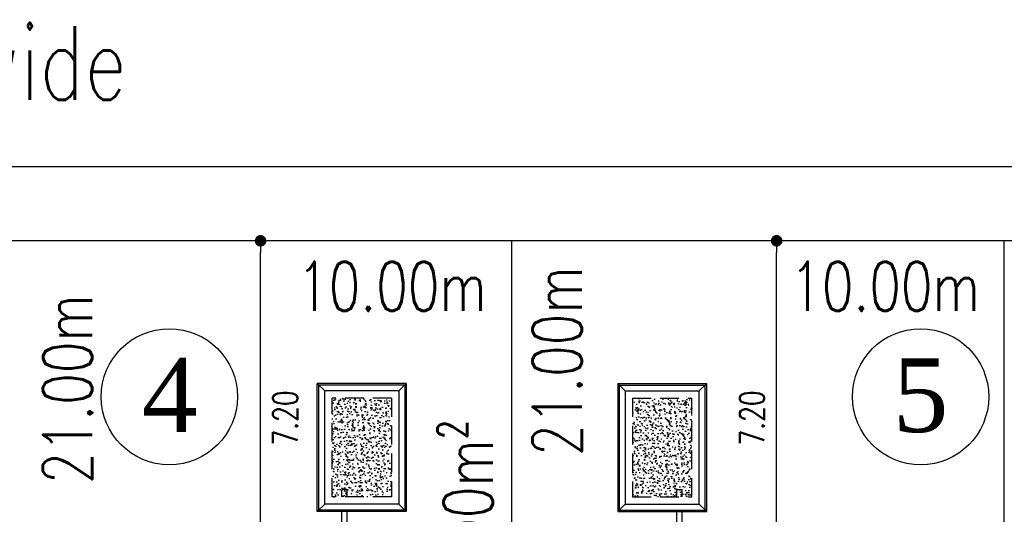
# Model space of a CAD drawing. Header units: millimetres. Extents: x 301 to 1479, y 491 to 1341.
# Tile 34 of 256: x 420 to 440, y 565 to 575. Entities that reach past the tile are written whole.
import ezdxf
from ezdxf.enums import TextEntityAlignment as Align

# ---------------------------------------------------------------- set-up
doc = ezdxf.new("R2010")
doc.units = ezdxf.units.MM
doc.header["$LTSCALE"] = 1.5
doc.header["$MEASUREMENT"] = 0
doc.linetypes.add('HIDDEN', pattern=[0.375, 0.25, -0.125])
doc.linetypes.add('PHANTOM2', pattern=[1.25, 0.625, -0.125, 0.125, -0.125, 0.125, -0.125])
for name, color, linetype in [('AP&SA', 254, 'HIDDEN'), ('Blk', 7, 'Continuous'), ('boundary', 3, 'Continuous'), ('DIM', 6, 'Continuous'), ('Hatch Aggregate', 252, 'Continuous'), ('Kerb', 251, 'Continuous'), ('PVC Pipe 110', 69, 'Continuous'), ('ROAD', 8, 'Continuous'), ('TEXT', 7, 'Continuous'), ('TXTAREA', 10, 'Continuous')]:
    doc.layers.add(name, color=color, linetype=linetype)
doc.styles.add('RS1', font='romans.shx', dxfattribs={"width": 0.75, "height": 0.5})
doc.styles.add('RS2', font='romans.shx', dxfattribs={"width": 0.75, "height": 1})
doc.styles.add('RS3', font='romans.shx', dxfattribs={"width": 0.75, "height": 1.5})
doc.styles.add('times', font='times.ttf')
doc.dimstyles.new('Souillac5', dxfattribs={"dimscale": 0.5, "dimtxt": 0.5, "dimasz": 0.47, "dimexe": 0, "dimexo": 1, "dimgap": 0.5, "dimtad": 1, "dimzin": 0, "dimdsep": 46, "dimtxsty": 'RS1', "dimblk": 'DOT', "dimcen": 3, "dimse1": 1, "dimse2": 1, "dimclrd": 6, "dimclre": 6, "dimclrt": 7, "dimaunit": 1, "dimadec": 0, "dimazin": 0, "dimtfac": 1, "dimtofl": 0, "dimtmove": 1, "dimatfit": 3, "dimfxl": 1, "dimtolj": 1, "dimtzin": 0, "dimlwe": -1, "dimarcsym": 0})
pattern_1 = [(140, (33568.45174, -774197.05092), (0.018825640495, 0.21517805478), [0.0225, -0.2475]), (85, (33568.45174, -774197.05092), (-0.22565764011, -0.041625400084), [0.018, -0.198]), (190.45144446, (33568.45331, -774197.033), (-0.20683199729, 0.17355265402), [0.0191220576, -0.2103426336]), (136.1842, (33568.39174, -774197.05092), (0.04965578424, 0.3201723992), [0.03375, -0.37125]), (186.63563549, (33568.39588, -774197.02424), (-0.29223558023, 0.2803985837), [0.0286831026, -0.315514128]), (81.18416399, (33568.39174, -774197.05092), (-0.29223558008, 0.28039858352), [0.027, -0.2970000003]), (111, (33568.40674, -774197.02092), (0.1207856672, 0.179072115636), [0.0225, -0.2475]), (56, (33568.40674, -774197.02092), (-0.217545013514, 0.072994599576), [0.018, -0.198]), (161.45144474, (33568.4168, -774197.006), (-0.09675934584, 0.25206671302), [0.019122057, -0.2103426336]), (127.5, (33568.45174, -774197.05092), (-0.0998681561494, 0.003647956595), [0, -0.1956, 0, -0.201, 0, -0.19875]), (97.5, (33568.45174, -774197.05092), (-0.118323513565, 0.078920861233), [0, -0.1146, 0, -0.1911, 0, -0.07575]), (57.5, (33568.45174, -774197.11782), (0.00676646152, 0.160146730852), [0, -0.075, 0, -0.234, 0, -0.3105]), (47.5, (33568.45174, -774197.14782), (-0.0300314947, 0.174955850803), [0, -0.0975, 0, -0.1554, 0, -0.2205])]

# ---------------------------------------------------------------- blocks, each defined once
blk = doc.blocks.new('SSSU-D2')
at = {"layer": 'Hatch Aggregate'}
h = blk.add_hatch(dxfattribs=at)
h.set_pattern_fill('AR-CONC', color=256, scale=0.03, angle=90)
h.set_pattern_definition(pattern_1)
h.paths.add_polyline_path([(-12.795, 2), (-14, 2), (-14, 4), (-12.795, 4)])
h = blk.add_hatch(dxfattribs=at)
h.set_pattern_fill('AR-CONC', color=256, scale=0.03, angle=90)
h.set_pattern_definition(pattern_1)
h.paths.add_polyline_path([(-0.105, 2), (1.1, 2), (1.1, 4), (-0.105, 4)])
at = {"layer": 'AP&SA', "linetype": 'HIDDEN'}
for p, q in [((-14, 4), (-14, 2)), ((-14, 4), (-12.795, 4)), ((-12.795, 2), (-12.795, 4)), ((-0.105, 2), (-0.105, 4)), ((1.1, 4), (-0.105, 4)), ((1.1, 4), (1.1, 2)), ((-14, 2), (-12.795, 2)), ((1.1, 2), (-0.105, 2))]:
    blk.add_line(p, q, dxfattribs=at)
at = {"layer": 'Kerb'}
for p, q in [((-14.3, 4.3), (-14.3, 1.7)), ((-14.3, 4.3), (-12.495, 4.3)), ((-14.15, 4.15), (-14.3, 4.3)), ((-14.27, 4.27), (-14.27, 1.73)), ((-14.27, 4.27), (-12.525, 4.27)), ((-12.645, 4.15), (-12.495, 4.3)), ((-12.525, 1.73), (-12.525, 4.27)), ((-12.495, 1.7), (-12.495, 4.3)), ((-0.405, 1.7), (-0.405, 4.3)), ((1.4, 4.3), (-0.405, 4.3)), ((-0.255, 4.15), (-0.405, 4.3)), ((-0.375, 1.73), (-0.375, 4.27)), ((1.37, 4.27), (-0.375, 4.27)), ((1.25, 4.15), (1.4, 4.3)), ((1.37, 4.27), (1.37, 1.73)), ((1.4, 4.3), (1.4, 1.7)), ((-14.15, 4.15), (-14.15, 1.85)), ((-14.15, 4.15), (-12.645, 4.15)), ((-12.645, 1.85), (-12.645, 4.15)), ((-0.255, 1.85), (-0.255, 4.15)), ((1.25, 4.15), (-0.255, 4.15)), ((1.25, 4.15), (1.25, 1.85)), ((-14.15, 1.85), (-14.3, 1.7)), ((-14.15, 1.85), (-12.645, 1.85)), ((-12.645, 1.85), (-12.495, 1.7)), ((-0.255, 1.85), (-0.405, 1.7)), ((1.25, 1.85), (-0.255, 1.85)), ((1.25, 1.85), (1.4, 1.7)), ((-14.3, 1.7), (-12.495, 1.7)), ((-14.27, 1.73), (-12.525, 1.73)), ((1.4, 1.7), (-0.405, 1.7)), ((1.37, 1.73), (-0.375, 1.73))]:
    blk.add_line(p, q, dxfattribs=at)
at = {"layer": 'PVC Pipe 110', "linetype": 'PHANTOM2', "ltscale": 2}
for p, q in [((-12.94, 3.963), (-12.913, 3.857)), ((0.04, 3.963), (0.013, 3.857))]:
    blk.add_line(p, q, dxfattribs=at)
at = {"layer": 'PVC Pipe 110', "linetype": 'PHANTOM2', "ltscale": 0.03}
for p, q in [((-13.105, 2.15), (-12.995, 2.15)), ((0.205, 2.15), (0.095, 2.15))]:
    blk.add_line(p, q, dxfattribs=at)
at = {"layer": 'PVC Pipe 110', "linetype": 'PHANTOM2', "ltscale": 1.5}
for p, q in [((-13.105, -0.25), (-13.105, 2.15)), ((-12.995, -0.25), (-12.995, 2.15)), ((0.095, -0.25), (0.095, 2.15)), ((0.205, -0.25), (0.205, 2.15))]:
    blk.add_line(p, q, dxfattribs=at)
blk = doc.blocks.new('_DOT')
at = {"color": 0, "linetype": 'ByBlock'}
blk.add_line((-0.5, 0), (-1, 0), dxfattribs=at)
at = {"color": 0, "linetype": 'ByBlock', "const_width": 0.5}
blk.add_lwpolyline([(-0.25, 0, 1), (0.25, 0, 1)], format="xyb", close=True, dxfattribs=at)
blk = doc.blocks.new('*D28')
at = {"layer": 'DEFPOINTS', "color": 0, "transparency": 16777216}
for p in [(424.781, 570.769), (424.781, 570.769), (424.781, 563.569)]:
    blk.add_point(p, dxfattribs=at)
at = {"layer": 'DIM', "color": 6, "lineweight": -2, "transparency": 16777216}
blk.add_line((424.781, 563.804), (424.781, 570.534), dxfattribs=at)
at = {"layer": 'DIM', "color": 6, "lineweight": -2, "transparency": 16777216, "xscale": 0.235, "yscale": 0.235, "zscale": 0.235}
for p, rotation in [((424.781, 570.769), 90), ((424.781, 563.569), 270)]:
    blk.add_blockref('_DOT', p, dxfattribs=dict(at, rotation=rotation))
at = {"layer": 'DIM', "color": 7, "transparency": 16777216, "insert": (425.281, 567.169), "char_height": 0.5, "attachment_point": 5, "rotation": 90, "style": 'RS1'}
blk.add_mtext('\\A1;7.20', dxfattribs=at)
blk = doc.blocks.new('*D33')
at = {"layer": 'DEFPOINTS', "color": 0, "transparency": 16777216}
for p in [(435.263, 570.769), (435.263, 570.769), (435.263, 563.569)]:
    blk.add_point(p, dxfattribs=at)
at = {"layer": 'DIM', "color": 6, "lineweight": -2, "transparency": 16777216}
blk.add_line((435.263, 563.804), (435.263, 570.534), dxfattribs=at)
at = {"layer": 'DIM', "color": 6, "lineweight": -2, "transparency": 16777216, "xscale": 0.235, "yscale": 0.235, "zscale": 0.235}
for p, rotation in [((435.263, 570.769), 90), ((435.263, 563.569), 270)]:
    blk.add_blockref('_DOT', p, dxfattribs=dict(at, rotation=rotation))
at = {"layer": 'DIM', "color": 7, "transparency": 16777216, "insert": (434.763, 567.169), "char_height": 0.5, "attachment_point": 5, "rotation": 90, "style": 'RS1'}
blk.add_mtext('\\A1;7.20', dxfattribs=at)

msp = doc.modelspace()

# ---------------------------------------------------------------- linework, layer by layer
at = {"layer": 'boundary'}
for p, q in [((429.8876, 528.769), (429.8876, 570.769)), ((439.8876, 528.769), (439.8876, 570.769))]:
    msp.add_line(p, q, dxfattribs=at)
at = {"layer": 'ROAD'}
for p, q in [((489.8337, 572.269), (335.5118, 572.269)), ((489.8337, 570.769), (335.0411, 570.769))]:
    msp.add_line(p, q, dxfattribs=at)
at = {"layer": 'TXTAREA'}
for centre in [(422.9272, 567.6004), (438.188, 567.6004)]:
    msp.add_circle(centre, 1.3831, dxfattribs=at)

# ---------------------------------------------------------------- block references
at = {"layer": 'Blk'}
for p in [(426.3376, 563.569), (446.3376, 563.569)]:
    msp.add_blockref('SSSU-D2', p, dxfattribs=at)

# ---------------------------------------------------------------- texts
at = {"layer": 'TEXT', "linetype": 'Continuous', "style": 'RS3', "width": 0.75}
msp.add_text('Existing Road 5.00m wide ', height=1.5, dxfattribs=at).set_placement((412.5222, 574.3833), align=Align.MIDDLE_CENTER)
at = {"layer": 'TEXT', "style": 'RS2', "width": 0.75}
for s, rotation, p in [('10.00m', 0.01044, (425.5222, 569.3442)), ('10.00m', 0.01044, (435.5374, 569.3442)), ('21.00m', 89.94887, (431.3043, 566.3962)), ('21.00m', 89.94887, (421.3591, 565.8282)), ('A:210.00m²', 89.98956, (429.4971, 561.3401))]:
    msp.add_text(s, height=1, rotation=rotation, dxfattribs=at).set_placement(p)
at = {"layer": 'TXTAREA', "style": 'times'}
for s, p in [('4', (422.9348, 567.6339)), ('5', (438.188, 567.6339))]:
    msp.add_text(s, height=1.5, dxfattribs=at).set_placement(p, align=Align.MIDDLE_CENTER)

# ---------------------------------------------------------------- dimensions: what is measured, and where the dimension line sits
at = {"layer": 'DIM'}
dim = msp.add_linear_dim(base=(424.7806, 570.769), p1=(424.7806, 563.569), p2=(424.7806, 570.769), angle=90, dimstyle='Souillac5', override={"dimtad": 4}, dxfattribs=at)
dim.commit()
dim.dimension.update_dxf_attribs({"geometry": '*D28', "text_midpoint": (425.2806, 567.169)})
dim = msp.add_linear_dim(base=(435.263, 570.769), p1=(435.263, 563.569), p2=(435.263, 570.769), angle=90, dimstyle='Souillac5', dxfattribs=at)
dim.commit()
dim.dimension.update_dxf_attribs({"geometry": '*D33', "text_midpoint": (434.763, 567.169)})

doc.saveas('drawing.dxf')
